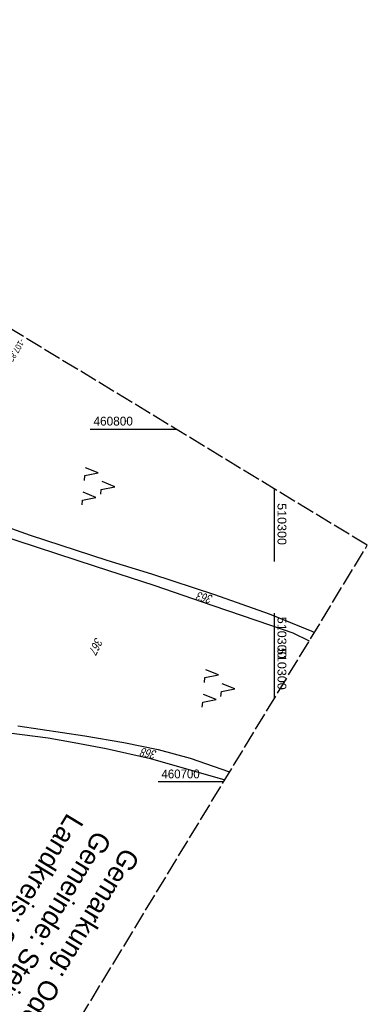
# Model space of a CAD drawing. Extents: x 509601 to 510326, y 459976 to 460916.
# Tile 39 of 39: x 510228 to 510326, y 460637 to 460916. Entities that reach past the tile are written whole.
import ezdxf

# ---------------------------------------------------------------- set-up
doc = ezdxf.new("R2010")
doc.units = 0
doc.header["$LTSCALE"] = 10
doc.header["$MEASUREMENT"] = 0
doc.linetypes.add('LT00', pattern=[0])
doc.linetypes.add('LT14', pattern=[0.6, 0.5, -0.1])
doc.layers.get('0').update_dxf_attribs({"linetype": 'LT00'})
doc.layers.add('-BLATT_109-RAND', color=7, linetype='LT14', plot=False)
for name, color, linetype in [('ABSTAND', 8, 'LT00'), ('DFK_FLUR_NR', 250, 'LT00'), ('DFK_KATASTER', 250, 'LT00'), ('DFK_NUTZUNG', 250, 'LT00'), ('GRENZNAME_B', 250, 'Continuous'), ('V108_RASTER', 250, 'LT00'), ('V109_RASTER', 250, 'LT00')]:
    doc.layers.add(name, color=color, linetype=linetype)
doc.styles.get("Standard").update_dxf_attribs({"font": 'ARIAL.TTF'})
doc.styles.add('UNIR-H', font='unir_h.shx', dxfattribs={"width": 0.8})

# ---------------------------------------------------------------- blocks, each defined once
blk = doc.blocks.new('SYMB7221')
at = {"color": 0, "linetype": 'ByBlock'}
for p, q in [((0, 0.435), (-0.11, 0.065)), ((0.11, 0.065), (0, 0.435)), ((0.25, 0.065), (0.11, 0.065)), ((-0.35, -0.065), (-0.46, -0.435)), ((0.35, -0.065), (0.24, -0.435))]:
    blk.add_line(p, q, dxfattribs=at)
for points in [[(-0.1, -0.435), (-0.24, -0.435), (-0.35, -0.065)], [(0.6, -0.435), (0.46, -0.435), (0.35, -0.065)]]:
    blk.add_lwpolyline(points, dxfattribs=at)

msp = doc.modelspace()

# ---------------------------------------------------------------- linework, layer by layer
at = {"layer": '-BLATT_109-RAND'}
msp.add_lwpolyline([(510081.13, 460916.02), (509600.99, 460125.39), (509846.3, 459976.42), (510326.44, 460767.05), (510081.13, 460916.02)], dxfattribs=at)
at = {"layer": 'DFK_KATASTER'}
for p, q in [((510219.99, 460773.79), (510230.88, 460769.92)), ((510217.34, 460771.62), (510249.29, 460761.1)), ((510230.88, 460769.92), (510252.59, 460762.8)), ((510252.59, 460762.8), (510265.29, 460758.94)), ((510249.29, 460761.1), (510265.93, 460755.76)), ((510265.29, 460758.94), (510283.12, 460753.07)), ((510265.93, 460755.76), (510282.65, 460750.01)), ((510283.12, 460753.07), (510298.63, 460747.66)), ((510282.65, 460750.01), (510299, 460744.4)), ((510298.63, 460747.66), (510310.74, 460742.71)), ((510299, 460744.4), (510305.36, 460742.26)), ((510310.74, 460742.71), (510311.44, 460742.36)), ((510305.36, 460742.26), (510309.99, 460739.97)), ((510227.45, 460715.93), (510246.39, 460713.03)), ((510224.99, 460713.92), (510236.03, 460712.48)), ((510236.03, 460712.48), (510243.4, 460711.14)), ((510246.39, 460713.03), (510257.44, 460711.17)), ((510243.4, 460711.14), (510252.43, 460709.48)), ((510252.43, 460709.48), (510265.03, 460706.59)), ((510257.44, 460711.17), (510267.19, 460709.14)), ((510267.19, 460709.14), (510276.21, 460706.71)), ((510265.03, 460706.59), (510277.18, 460703.14)), ((510276.21, 460706.71), (510287.43, 460702.83)), ((510277.18, 460703.14), (510286.08, 460700.59))]:
    msp.add_line(p, q, dxfattribs=at)
at = {"layer": 'V108_RASTER'}
msp.add_line((510300, 460738.95), (510300, 460723.52), dxfattribs=at)
at = {"layer": 'V109_RASTER'}
for p, q in [((510247.92, 460800), (510272.18, 460800)), ((510300, 460783.11), (510300, 460762.48)), ((510300, 460747.78), (510300, 460723.52)), ((510285.72, 460700), (510267.22, 460700))]:
    msp.add_line(p, q, dxfattribs=at)

# ---------------------------------------------------------------- block references
at = {"layer": 'DFK_NUTZUNG', "xscale": 10.00000000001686, "yscale": 10, "zscale": 10, "rotation": 264.7377100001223}
for p in [(510250.52, 460784.07), (510284.55, 460726.77)]:
    msp.add_blockref('SYMB7221', p, dxfattribs=at)

# ---------------------------------------------------------------- texts
at = {"layer": 'ABSTAND', "width": 0.75}
msp.add_text(' -107.82-', height=1.8, rotation=-121.0235, dxfattribs=at).set_placement((510228.32, 460826.28))
at = {"layer": 'DFK_FLUR_NR', "oblique": 13.754, "width": 0.75}
for s, rotation, p in [('363', 165.5255, (510282.88, 460752.81)), ('367', 243.5238, (510249.47, 460741.13)), ('368', 168.4636, (510266.96, 460708.79))]:
    msp.add_text(s, height=2.5, rotation=rotation, dxfattribs=at).set_placement(p)
at = {"layer": 'GRENZNAME_B', "insert": (510262.22, 460678.84), "char_height": 5.6, "attachment_point": 1, "rotation": 238.7304, "style": 'UNIR-H'}
msp.add_mtext('{\\W1;Gemarkung: Oder\\PGemeinde: Steinberg\\PLandkreis: Schwandorf}', dxfattribs=at)
at = {"layer": 'V108_RASTER', "width": 1.017}
msp.add_text(' 510300', height=2.5, rotation=-90.0019, dxfattribs=at).set_placement((510301, 460738.95))
at = {"layer": 'V109_RASTER'}
for s, rotation, width, p in [(' 460800', -0.0012, 0.958, (510247.92, 460801)), (' 510300', -90.0012, 1.017, (510301, 460779.98)), (' 510300', -90.0012, 1.017, (510301, 460747.78)), (' 460700', -0.0012, 0.928, (510267.22, 460701))]:
    msp.add_text(s, height=2.5, rotation=rotation, dxfattribs=dict(at, width=width)).set_placement(p)

doc.saveas('drawing.dxf')
